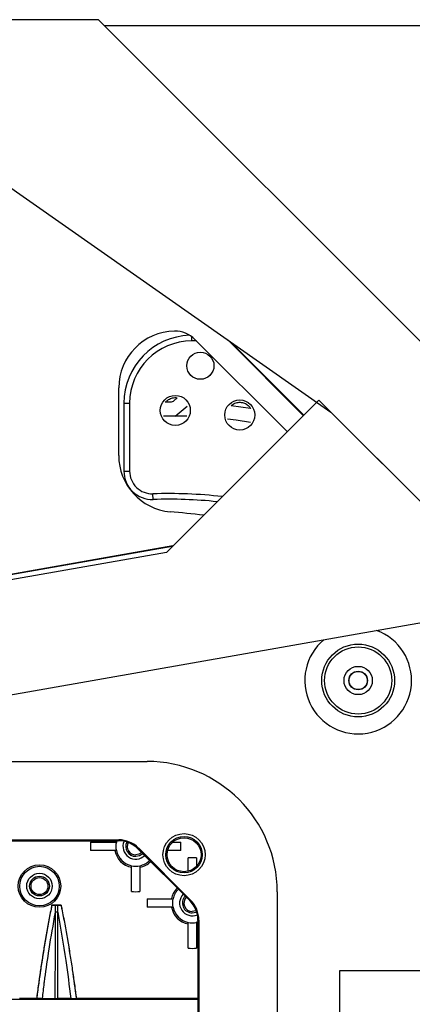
# Model space of a CAD drawing. Header units: millimetres. Extents: x 25 to 1935, y 715 to 2336.
# Tile 241 of 252: x 1763 to 1777, y 1014 to 1049. Entities that reach past the tile are written whole.
import ezdxf

# ---------------------------------------------------------------- set-up
doc = ezdxf.new("R2010")
doc.units = ezdxf.units.MM
doc.header["$LTSCALE"] = 2
doc.layers.get('0').update_dxf_attribs({"color": 2})
doc.styles.add('FS2312', font='simsun.ttf', dxfattribs={"width": 0.8})
doc.dimstyles.new('STANDARD$0', dxfattribs={"dimtxt": 3.5, "dimasz": 3, "dimexe": 1.5, "dimexo": 0.5, "dimgap": 1.5, "dimtad": 1, "dimdec": 1, "dimlfac": 5, "dimdsep": 46, "dimtxsty": 'FS2312', "dimblk1": 'OPEN', "dimblk2": 'OPEN', "dimsah": 1, "dimcen": 0, "dimclrd": 4, "dimclre": 4, "dimclrt": 4, "dimadec": 0, "dimazin": 0, "dimtfac": 1, "dimtdec": 1, "dimtmove": 1, "dimatfit": 0, "dimldrblk": 'OPEN', "dimfxl": 1, "dimtolj": 1, "dimtzin": 0, "dimlwd": 18, "dimlwe": 18, "dimarcsym": 1})

# ---------------------------------------------------------------- blocks, each defined once
blk = doc.blocks.new('_OPEN')
at = {"color": 0}
for p, q in [((-0.966, 0.259), (0, 0)), ((0, 0), (-1, 0)), ((0, 0), (-0.966, -0.259))]:
    blk.add_line(p, q, dxfattribs=at)
blk = doc.blocks.new('*D52')
at = {"color": 4, "lineweight": 18, "transparency": 16777216}
for p, q in [((1643.013, 1034.421), (1643.013, 1079.482)), ((1783.013, 1034.421), (1783.013, 1079.482)), ((1646.013, 1077.982), (1780.013, 1077.982))]:
    blk.add_line(p, q, dxfattribs=at)
at = {"layer": 'Defpoints', "color": 0, "transparency": 16777216}
for p in [(1783.013, 1077.982), (1643.013, 1033.921), (1783.013, 1033.921)]:
    blk.add_point(p, dxfattribs=at)
at = {"color": 4, "lineweight": 18, "transparency": 16777216, "xscale": 3, "yscale": 3, "zscale": 3, "rotation": 180}
blk.add_blockref('_OPEN', (1643.013, 1077.982), dxfattribs=at)
at = {"color": 4, "lineweight": 18, "transparency": 16777216, "xscale": 3, "yscale": 3, "zscale": 3}
blk.add_blockref('_OPEN', (1783.013, 1077.982), dxfattribs=at)
at = {"color": 4, "transparency": 16777216, "insert": (1713.013, 1081.232), "char_height": 3.5, "attachment_point": 5, "style": 'FS2312'}
blk.add_mtext('\\A1;700', dxfattribs=at)

msp = doc.modelspace()

# ---------------------------------------------------------------- linework, layer by layer
at = {"color": 2, "linetype": 'Continuous', "lineweight": 30}
for p, q in [((1765.504, 1048.92), (1760.413, 1048.92)), ((1798.031, 1016.394), (1765.504, 1048.92)), ((1765.704, 1048.72), (1782.013, 1048.72)), ((1760.413, 1044.369), (1773.707, 1035.061)), ((1768.798, 1037.575), (1768.798, 1037.721)), ((1768.959, 1037.575), (1768.798, 1037.575)), ((1772.164, 1034.37), (1768.906, 1037.627)), ((1772.735, 1034.941), (1770.067, 1037.61)), ((1772.749, 1034.956), (1770.161, 1037.544)), ((1766.213, 1033.531), (1766.213, 1035.92)), ((1766.398, 1035.375), (1766.398, 1032.975)), ((1766.398, 1035.375), (1766.598, 1035.375)), ((1766.598, 1035.375), (1766.598, 1032.975)), ((1768.03, 1035.41), (1767.856, 1035.41)), ((1773.281, 1035.487), (1767.898, 1030.104)), ((1768.28, 1035.563), (1768.162, 1035.46)), ((1780.503, 1028.265), (1773.281, 1035.487)), ((1768.213, 1034.92), (1768.626, 1035.275)), ((1770.874, 1035.183), (1770.186, 1035.28)), ((1773.707, 1035.061), (1793.506, 1015.262)), ((1768.213, 1034.92), (1767.799, 1034.92)), ((1768.625, 1034.915), (1768.213, 1034.92)), ((1766.398, 1032.975), (1766.598, 1032.975)), ((1767.427, 1031.976), (1767.421, 1032.176)), ((1768.127, 1030.333), (1760.413, 1028.981)), ((1767.898, 1030.104), (1760.413, 1028.784)), ((1768.102, 1030.308), (1760.417, 1028.962)), ((1760.413, 1024.722), (1780.503, 1028.265)), ((1761.413, 1022.72), (1767.213, 1022.72)), ((1659.814, 1019.952), (1766.213, 1019.952)), ((1659.827, 1019.92), (1766.199, 1019.92)), ((1766.09, 1019.92), (1766.078, 1019.87)), ((1766.129, 1019.87), (1766.132, 1019.87)), ((1766.132, 1019.87), (1766.144, 1019.92)), ((1766.199, 1019.92), (1766.213, 1019.952)), ((1768.116, 1019.87), (1768.406, 1019.87)), ((1766.129, 1019.57), (1766.132, 1019.57)), ((1766.919, 1019.659), (1766.906, 1019.628)), ((1768.721, 1017.813), (1766.906, 1019.628)), ((1766.919, 1019.659), (1768.752, 1017.826)), ((1766.663, 1019.037), (1766.663, 1019.039)), ((1766.963, 1019.037), (1766.963, 1019.039)), ((1768.663, 1018.848), (1768.663, 1019.313)), ((1768.963, 1019.313), (1768.963, 1019.04)), ((1771.813, 1018.12), (1771.813, 1012.32)), ((1764.179, 1017.64), (1763.848, 1017.64)), ((1763.849, 1017.639), (1763.848, 1017.64)), ((1763.968, 1017.638), (1763.967, 1017.397)), ((1764.059, 1017.397), (1764.058, 1017.638)), ((1764.179, 1017.64), (1764.178, 1017.639)), ((1768.129, 1017.87), (1768.132, 1017.87)), ((1768.721, 1017.813), (1768.752, 1017.826)), ((1768.129, 1017.57), (1768.132, 1017.57)), ((1768.663, 1017.037), (1768.663, 1017.039)), ((1769.013, 1017.052), (1768.963, 1017.039)), ((1768.963, 1017.037), (1768.963, 1017.039)), ((1768.963, 1016.985), (1769.013, 1016.997)), ((1769.045, 1017.12), (1769.013, 1017.107)), ((1769.013, 1017.107), (1769.013, 965.811)), ((1769.045, 1017.12), (1769.045, 965.776)), ((1774.013, 1015.32), (1774.013, 1011.32)), ((1798.013, 1015.32), (1774.013, 1015.32)), ((1747.273, 1014.32), (1769.013, 1014.32)), ((1763.313, 1014.354), (1762.713, 1014.354)), ((1763.313, 1014.353), (1763.313, 1014.354)), ((1764.712, 1014.353), (1764.713, 1014.354)), ((1769.013, 1014.354), (1764.713, 1014.354))]:
    msp.add_line(p, q, dxfattribs=at)
at = {"color": 2, "linetype": 'Continuous', "lineweight": 30, "flags": 128}
for points in [[(1770.869, 1034.696), (1770.357, 1034.774), (1770.053, 1034.813)], [(1767.025, 1019.509), (1766.928, 1019.444), (1766.813, 1019.421)], [(1766.813, 1019.37), (1766.947, 1019.397), (1767.061, 1019.473)], [(1763.968, 1017.638), (1763.908, 1017.639), (1763.849, 1017.639)], [(1764.178, 1017.639), (1764.118, 1017.639), (1764.058, 1017.638)], [(1768.951, 1017.455), (1768.928, 1017.444), (1768.813, 1017.421)], [(1768.813, 1017.37), (1768.947, 1017.397), (1768.967, 1017.406)], [(1763.507, 1014.351), (1763.469, 1014.351), (1763.413, 1014.352), (1763.314, 1014.353), (1763.313, 1014.353)], [(1763.507, 1014.351), (1763.658, 1014.349), (1763.809, 1014.348), (1763.96, 1014.346)], [(1764.519, 1014.351), (1764.371, 1014.349), (1764.219, 1014.348), (1764.067, 1014.346)], [(1764.519, 1014.351), (1764.575, 1014.351), (1764.632, 1014.352), (1764.689, 1014.353), (1764.712, 1014.353)]]:
    msp.add_lwpolyline(points, dxfattribs=at)
at = {"color": 2, "linetype": 'Continuous', "lineweight": 30}
for centre, radius in [((1769.098, 1036.698), 0.48), ((1768.213, 1035.12), 0.53), ((1770.49, 1034.958), 0.53), ((1774.673, 1025.58), 1.286), ((1774.673, 1025.58), 1.186), ((1774.673, 1025.58), 0.5), ((1774.673, 1025.58), 0.33), ((1774.673, 1025.58), 0.32), ((1768.521, 1019.428), 0.744), ((1768.521, 1019.428), 0.645), ((1768.521, 1019.428), 0.6), ((1763.413, 1018.32), 0.751), ((1763.413, 1018.32), 0.698), ((1763.413, 1018.32), 0.45), ((1763.413, 1018.32), 0.35), ((1763.413, 1018.32), 0.299)]:
    msp.add_circle(centre, radius, dxfattribs=at)
for centre, radius, start, end in [((1768.213, 1035.92), 2, 90.8087, 180), ((1768.798, 1035.375), 2.4, 91.8477, 180), ((1768.199, 1036.92), 1, 45, 90.8087), ((1768.798, 1035.375), 2.2, 90, 180), ((1768.213, 1033.531), 2, 180, 264.6537), ((1767.398, 1032.975), 1, 180, 271.6857), ((1767.398, 1032.975), 0.8, 180, 271.6857), ((1767.939, 1014.583), 17.6, 83.6974, 91.6857), ((1767.939, 1014.583), 17.4, 84.2269, 91.6857), ((1762.995, 977.775), 54, 83.3916, 84.6537), ((1774.673, 1025.58), 1.886, 130.1383, 69.8617), ((1767.213, 1018.12), 4.6, 0, 90), ((1766.813, 1019.72), 1.6, 174.6206, 185.3794), ((1766.813, 1019.72), 0.7, 167.6264, 192.3736), ((1766.813, 1019.72), 0.45, 156.4825, 315), ((1766.813, 1019.72), 0.35, 153.8912, 270), ((1766.813, 1019.72), 0.299, 152.6555, 270), ((1766.813, 1019.72), 1.6, 354.6206, 5.3794), ((1766.813, 1019.72), 0.751, 191.5273, 258.4727), ((1766.813, 1019.72), 0.698, 192.4114, 257.5886), ((1766.813, 1019.72), 0.7, 257.6264, 282.3736), ((1766.813, 1019.72), 0.698, 282.4114, 315), ((1766.813, 1019.72), 0.751, 281.5273, 315), ((1768.813, 1017.72), 1.6, 84.6206, 95.3794), ((1766.813, 1019.72), 1.6, 264.6206, 275.3794), ((1768.813, 1017.72), 0.751, 135, 168.4727), ((1768.813, 1017.72), 0.698, 135, 167.5886), ((1768.813, 1017.72), 0.45, 135, 293.5175), ((1768.813, 1017.72), 0.35, 135, 270), ((1768.813, 1017.72), 0.299, 135, 270), ((1768.813, 1017.72), 1.6, 174.6206, 185.3794), ((1768.813, 1017.72), 0.7, 167.6264, 192.3736), ((1768.813, 1017.72), 0.751, 191.5273, 258.4727), ((1768.813, 1017.72), 0.698, 192.4114, 257.5886), ((1768.813, 1017.72), 0.7, 257.6264, 282.3736), ((1768.813, 1017.72), 1.6, 264.6206, 275.3794)]:
    msp.add_arc(centre, radius, start, end, dxfattribs=at)
for centre, major_axis, start_param, end_param in [((1766.198, 1018.919), (-0.383, -0.925), 2.749461, 3.533724), ((1766.211, 1018.951), (-0.383, -0.925), 2.749461, 3.533724), ((1768.012, 1017.106), (0.925, 0.383), 5.891054, 6.675317), ((1768.043, 1017.119), (0.925, 0.383), 5.891054, 6.675317)]:
    msp.add_ellipse(centre, major_axis=major_axis, ratio=0.998395, start_param=start_param, end_param=end_param, dxfattribs=at)
msp.add_ellipse((1768.013, 1014.336), major_axis=(0.5, 0), ratio=0.017455, dxfattribs=at)
for points, knots in [([(1767.876, 1035.41), (1767.884, 1035.422), (1767.909, 1035.459), (1767.99, 1035.515), (1768.111, 1035.565), (1768.222, 1035.581), (1768.275, 1035.564), (1768.28, 1035.563)], [0, 0, 0, 0, 0.090649, 0.299546, 0.633056, 0.966567, 1, 1, 1, 1]), ([(1770.186, 1035.28), (1770.208, 1035.302), (1770.266, 1035.359), (1770.393, 1035.404), (1770.546, 1035.413), (1770.693, 1035.368), (1770.81, 1035.288), (1770.855, 1035.214), (1770.874, 1035.183)], [0, 0, 0, 0, 0.113278, 0.301238, 0.489179, 0.677107, 0.865037, 1, 1, 1, 1]), ([(1765.22, 1019.87), (1765.353, 1019.87), (1765.654, 1019.87), (1765.959, 1019.87), (1766.129, 1019.87)], [0, 0, 0, 0, 0.440911, 1, 1, 1, 1]), ([(1766.129, 1019.57), (1766.119, 1019.57), (1765.812, 1019.57), (1765.511, 1019.57), (1765.22, 1019.57)], [0, 0, 0, 0, 0.034161, 1, 1, 1, 1]), ([(1768.406, 1019.57), (1768.273, 1019.57), (1768.122, 1019.57), (1767.969, 1019.57), (1767.95, 1019.57)], [0, 0, 0, 0, 0.87704, 1, 1, 1, 1]), ([(1766.663, 1018.127), (1766.663, 1018.26), (1766.663, 1018.562), (1766.663, 1018.866), (1766.663, 1019.037)], [0, 0, 0, 0, 0.440911, 1, 1, 1, 1]), ([(1766.963, 1019.037), (1766.963, 1019.026), (1766.963, 1018.72), (1766.963, 1018.418), (1766.963, 1018.127)], [0, 0, 0, 0, 0.034161, 1, 1, 1, 1]), ([(1763.848, 1017.64), (1763.831, 1017.554), (1763.796, 1017.381), (1763.73, 1017.035), (1763.667, 1016.687), (1763.591, 1016.246), (1763.532, 1015.888), (1763.462, 1015.441), (1763.397, 1014.993), (1763.344, 1014.601), (1763.317, 1014.388), (1763.313, 1014.354)], [0, 0, 0, 0, 0.079298, 0.158593, 0.317165, 0.398691, 0.561745, 0.643271, 0.806325, 0.969379, 1, 1, 1, 1]), ([(1763.849, 1017.639), (1763.84, 1017.595), (1763.813, 1017.462), (1763.77, 1017.24), (1763.72, 1016.973), (1763.672, 1016.706), (1763.625, 1016.438), (1763.579, 1016.17), (1763.536, 1015.902), (1763.493, 1015.634), (1763.452, 1015.366), (1763.413, 1015.097), (1763.376, 1014.833), (1763.343, 1014.585), (1763.323, 1014.427), (1763.313, 1014.353)], [0, 0, 0, 0, 0.040766, 0.122298, 0.203829, 0.285361, 0.366893, 0.448425, 0.529957, 0.611489, 0.693021, 0.774552, 0.856084, 0.932975, 1, 1, 1, 1]), ([(1764.058, 1017.638), (1764.048, 1017.638), (1764.027, 1017.638), (1763.995, 1017.638), (1763.976, 1017.638), (1763.968, 1017.638)], [0, 0, 0, 0, 0.357625, 0.715278, 1, 1, 1, 1]), ([(1764.178, 1017.639), (1764.186, 1017.595), (1764.23, 1017.373), (1764.34, 1016.795), (1764.463, 1016.081), (1764.599, 1015.208), (1764.668, 1014.691), (1764.712, 1014.353)], [0, 0, 0, 0, 0.040767, 0.203839, 0.529997, 0.693069, 1, 1, 1, 1]), ([(1764.179, 1017.64), (1764.187, 1017.596), (1764.231, 1017.374), (1764.307, 1016.974), (1764.387, 1016.528), (1764.462, 1016.082), (1764.52, 1015.725), (1764.587, 1015.282), (1764.637, 1014.931), (1764.683, 1014.594), (1764.704, 1014.43), (1764.713, 1014.354)], [0, 0, 0, 0, 0.040764, 0.203821, 0.366879, 0.448407, 0.611464, 0.692992, 0.851557, 0.930849, 1, 1, 1, 1]), ([(1767.22, 1017.87), (1767.353, 1017.87), (1767.654, 1017.87), (1767.959, 1017.87), (1768.129, 1017.87)], [0, 0, 0, 0, 0.440911, 1, 1, 1, 1]), ([(1763.967, 1017.397), (1763.89, 1016.962), (1763.751, 1016.185), (1763.643, 1015.404), (1763.595, 1015.061)], [0, 0, 0, 0, 0.560153, 1, 1, 1, 1]), ([(1763.967, 1017.396), (1763.967, 1017.337), (1763.966, 1017.041), (1763.965, 1016.325), (1763.962, 1015.367), (1763.96, 1014.647), (1763.96, 1014.346)], [0, 0, 0, 0, 0.0582949, 0.2914744, 0.7041934, 1, 1, 1, 1]), ([(1764.059, 1017.397), (1764.158, 1016.83), (1764.336, 1015.818), (1764.463, 1014.799), (1764.519, 1014.351)], [0, 0, 0, 0, 0.560132, 1, 1, 1, 1]), ([(1764.067, 1014.346), (1764.066, 1014.645), (1764.064, 1015.418), (1764.062, 1016.195), (1764.06, 1016.791), (1764.06, 1016.973), (1764.059, 1017.213), (1764.059, 1017.335), (1764.059, 1017.396)], [0, 0, 0, 0, 0.294141, 0.7605, 0.763825, 0.880829, 0.939331, 1, 1, 1, 1]), ([(1768.129, 1017.57), (1768.119, 1017.57), (1767.812, 1017.57), (1767.511, 1017.57), (1767.22, 1017.57)], [0, 0, 0, 0, 0.034161, 1, 1, 1, 1]), ([(1768.663, 1016.127), (1768.663, 1016.26), (1768.663, 1016.562), (1768.663, 1016.866), (1768.663, 1017.037)], [0, 0, 0, 0, 0.440911, 1, 1, 1, 1]), ([(1768.963, 1017.037), (1768.963, 1017.026), (1768.963, 1016.72), (1768.963, 1016.418), (1768.963, 1016.127)], [0, 0, 0, 0, 0.034161, 1, 1, 1, 1]), ([(1763.595, 1015.061), (1763.588, 1015.003), (1763.557, 1014.766), (1763.528, 1014.53), (1763.507, 1014.351)], [0, 0, 0, 0, 0.2449813, 1, 1, 1, 1]), ([(1763.96, 1014.346), (1763.966, 1014.346), (1763.981, 1014.346), (1764.011, 1014.346), (1764.042, 1014.346), (1764.059, 1014.346), (1764.067, 1014.346)], [0, 0, 0, 0, 0.182515, 0.47919, 0.777117, 1, 1, 1, 1])]:
    msp.add_open_spline(points, degree=3, knots=knots, dxfattribs=at)
for points in [[(1768.162, 1035.46), (1768.125, 1035.428), (1768.078, 1035.41), (1768.03, 1035.41)], [(1764.059, 1017.396), (1764.052, 1017.397), (1764.037, 1017.397), (1764.013, 1017.397), (1763.989, 1017.397), (1763.975, 1017.397), (1763.967, 1017.396)]]:
    msp.add_open_spline(points, degree=3, dxfattribs=at)

# ---------------------------------------------------------------- dimensions: what is measured, and where the dimension line sits
dim = msp.add_linear_dim(base=(1783.013, 1077.982), p1=(1643.013, 1033.921), p2=(1783.013, 1033.921), dimstyle='STANDARD$0')
dim.commit()
dim.dimension.update_dxf_attribs({"geometry": '*D52', "text_midpoint": (1713.013, 1081.232)})

doc.saveas('drawing.dxf')
